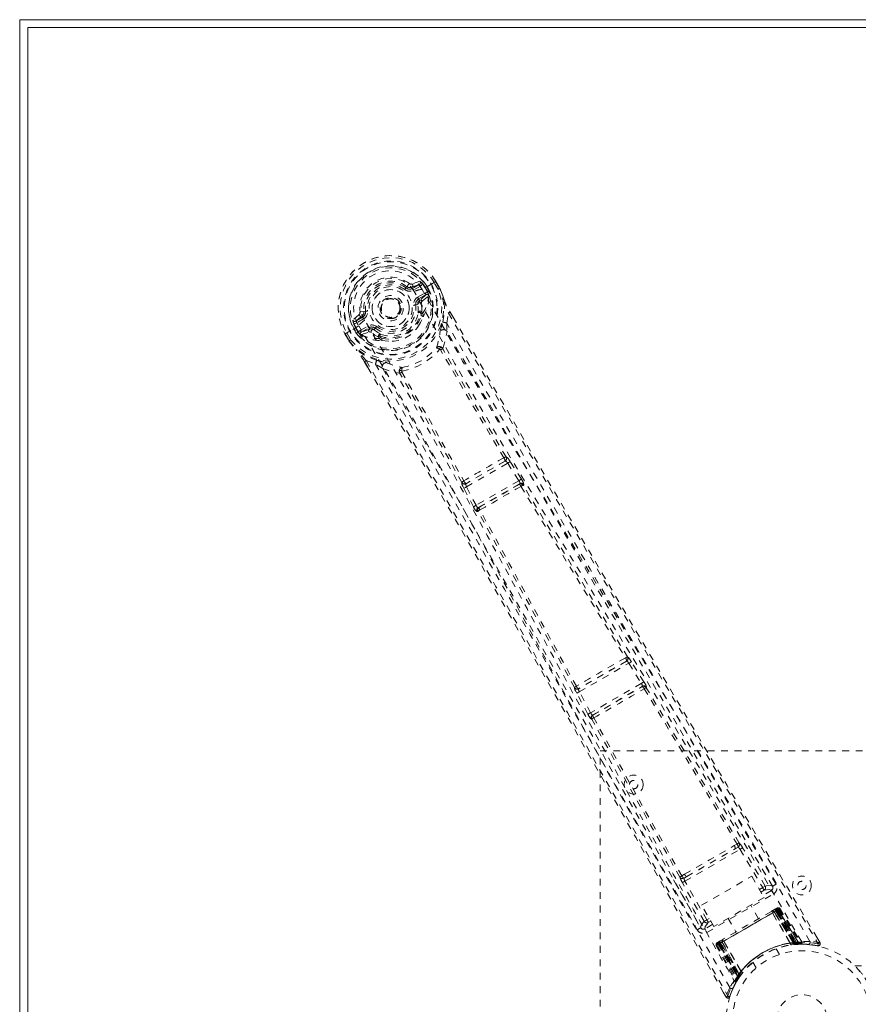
# Model space of a CAD drawing. Header units: inches. Extents: x 25.5 to 109, y 45.4 to 75.2.
# Tile 2 of 6: x 25.5 to 38, y 60.5 to 75.2. Entities that reach past the tile are written whole.
import ezdxf

# ---------------------------------------------------------------- set-up
doc = ezdxf.new("R2010")
doc.units = ezdxf.units.IN
doc.header["$MEASUREMENT"] = 0
doc.linetypes.add('SLD-Dashed', pattern=[0.075, 0.05, -0.025])
doc.linetypes.add('SLD-Solid', pattern=[0])

msp = doc.modelspace()

# ---------------------------------------------------------------- linework, layer by layer
at = {"color": 7, "linetype": 'SLD-Solid', "lineweight": 15}
for p, q in [((25.504, 45.416), (25.504, 75.166)), ((25.504, 75.166), (109.004, 75.166)), ((25.622, 75.048), (108.886, 75.048)), ((25.622, 45.534), (25.622, 75.048)), ((25.622, 75.048), (25.622, 45.534)), ((108.886, 75.048), (25.622, 75.048))]:
    msp.add_line(p, q, dxfattribs=at)
at = {"color": 7, "linetype": 'SLD-Dashed', "lineweight": 0}
for p, q in [((31.244, 71.177), (31.259, 71.196)), ((31.259, 71.196), (31.266, 71.191)), ((31.332, 71.188), (31.443, 71.229)), ((31.332, 71.188), (31.342, 71.17)), ((31.451, 71.275), (31.337, 71.236)), ((31.443, 71.229), (31.342, 71.17)), ((31.458, 71.203), (31.357, 71.144)), ((31.614, 71.23), (31.484, 71.155)), ((31.528, 71.179), (31.532, 71.182)), ((31.566, 71.111), (31.528, 71.179)), ((31.568, 71.12), (31.532, 71.182)), ((31.558, 71.197), (31.594, 71.134)), ((31.558, 71.197), (31.558, 71.197)), ((31.619, 71.233), (31.614, 71.23)), ((31.639, 71.244), (31.619, 71.233)), ((31.685, 71.271), (31.639, 71.244)), ((31.721, 71.157), (31.663, 71.257)), ((31.688, 71.273), (31.685, 71.271)), ((31.745, 71.171), (31.687, 71.273)), ((31.688, 71.273), (31.746, 71.172)), ((31.748, 71.168), (31.746, 71.172)), ((31.418, 71.039), (31.531, 71.103)), ((31.433, 71.013), (31.546, 71.077)), ((31.546, 71.077), (31.446, 70.991)), ((31.484, 71.155), (31.484, 71.155)), ((31.486, 70.98), (31.575, 71.056)), ((31.572, 71.1), (31.566, 71.111)), ((31.568, 71.12), (31.594, 71.133)), ((31.568, 71.119), (31.572, 71.1)), ((31.579, 71.071), (31.575, 71.056)), ((31.575, 71.056), (31.575, 71.056)), ((31.575, 71.056), (31.575, 71.056)), ((31.579, 71.071), (31.579, 71.076)), ((31.594, 71.134), (31.594, 71.133)), ((31.148, 70.963), (31.152, 70.955)), ((31.152, 70.955), (31.159, 70.942)), ((31.419, 70.928), (31.39, 70.924)), ((31.419, 70.942), (31.419, 70.928)), ((31.446, 70.991), (31.433, 71.013)), ((30.546, 70.779), (30.455, 70.699)), ((30.499, 70.683), (30.59, 70.759)), ((30.6, 70.742), (30.499, 70.683)), ((30.561, 70.819), (30.62, 70.827)), ((30.59, 70.759), (30.6, 70.742)), ((30.62, 70.827), (30.644, 70.83)), ((30.62, 70.818), (30.62, 70.827)), ((31.468, 70.791), (31.457, 70.81)), ((31.491, 70.798), (31.48, 70.818)), ((31.499, 70.771), (31.498, 70.75)), ((31.85, 70.655), (31.876, 70.803)), ((31.944, 70.741), (31.9, 70.818)), ((31.901, 70.819), (31.945, 70.742)), ((30.543, 70.611), (30.413, 70.536)), ((30.5, 70.585), (30.495, 70.583)), ((30.495, 70.583), (30.531, 70.521)), ((30.539, 70.518), (30.5, 70.585)), ((30.615, 70.716), (30.514, 70.657)), ((30.564, 70.545), (30.676, 70.61)), ((30.579, 70.519), (30.691, 70.584)), ((30.703, 70.563), (30.691, 70.584)), ((30.789, 70.578), (30.771, 70.554)), ((31.85, 70.655), (31.855, 70.528)), ((30.341, 70.496), (30.338, 70.494)), ((30.338, 70.494), (30.397, 70.392)), ((30.339, 70.495), (30.398, 70.393)), ((30.388, 70.522), (30.341, 70.496)), ((30.364, 70.507), (30.422, 70.407)), ((30.408, 70.533), (30.388, 70.522)), ((30.413, 70.536), (30.408, 70.533)), ((30.506, 70.506), (30.47, 70.568)), ((30.506, 70.505), (30.531, 70.521)), ((30.506, 70.505), (30.506, 70.506)), ((30.531, 70.521), (30.546, 70.507)), ((30.546, 70.507), (30.539, 70.518)), ((30.563, 70.489), (30.568, 70.487)), ((30.582, 70.483), (30.568, 70.487)), ((30.703, 70.563), (30.579, 70.519)), ((30.582, 70.483), (30.692, 70.522)), ((30.771, 70.554), (30.76, 70.561)), ((30.848, 70.427), (30.836, 70.446)), ((30.854, 70.462), (30.866, 70.443)), ((30.397, 70.392), (30.399, 70.389)), ((30.886, 70.397), (30.868, 70.406)), ((30.625, 70.083), (30.676, 69.994)), ((30.626, 70.083), (30.677, 69.995)), ((30.651, 70.096), (30.792, 70.045)), ((30.9, 69.977), (30.792, 70.045)), ((32.718, 68.601), (32.137, 68.266)), ((32.143, 68.218), (32.757, 68.572)), ((32.717, 68.601), (32.718, 68.601)), ((32.733, 68.664), (32.732, 68.664)), ((32.757, 68.572), (32.921, 68.31)), ((32.794, 68.595), (32.775, 68.623)), ((32.959, 68.334), (32.794, 68.595)), ((32.076, 68.285), (32.075, 68.284)), ((32.137, 68.266), (32.137, 68.266)), ((32.921, 68.31), (32.287, 67.944)), ((32.318, 67.91), (32.935, 68.266)), ((32.935, 68.266), (32.926, 68.256)), ((32.986, 68.241), (32.995, 68.251)), ((32.104, 68.197), (32.089, 68.227)), ((32.248, 67.923), (32.104, 68.197)), ((32.287, 67.944), (32.143, 68.218)), ((32.315, 67.854), (32.302, 67.851)), ((32.332, 67.913), (32.318, 67.91)), ((34.523, 65.627), (33.81, 65.216)), ((34.522, 65.627), (34.523, 65.627)), ((34.538, 65.69), (34.537, 65.689)), ((34.78, 65.318), (34.595, 65.618)), ((33.821, 65.17), (34.557, 65.595)), ((34.557, 65.595), (34.742, 65.295)), ((33.749, 65.234), (33.749, 65.234)), ((33.81, 65.216), (33.811, 65.216)), ((33.988, 64.859), (33.821, 65.17)), ((34.742, 65.295), (33.988, 64.859)), ((34.017, 64.824), (34.758, 65.252)), ((34.758, 65.252), (34.755, 65.247)), ((34.815, 65.232), (34.819, 65.237)), ((33.949, 64.838), (33.782, 65.149)), ((34, 64.764), (34.006, 64.765)), ((34.023, 64.825), (34.017, 64.824)), ((34.129, 56.291), (34.129, 64.291)), ((34.129, 64.291), (40.129, 64.291)), ((36.691, 62.282), (36.277, 62.983)), ((35.391, 62.355), (36.21, 62.828)), ((35.418, 62.422), (36.139, 62.838)), ((36.166, 62.907), (36.124, 62.883)), ((36.139, 62.838), (36.18, 62.861)), ((36.21, 62.828), (36.546, 62.26)), ((36.584, 62.282), (36.248, 62.85)), ((35.386, 62.457), (35.344, 62.432)), ((35.377, 62.398), (35.418, 62.422)), ((35.638, 61.998), (36.384, 62.428)), ((36.384, 62.428), (36.567, 62.111)), ((35.223, 62.374), (35.623, 61.666)), ((35.676, 61.758), (35.352, 62.333)), ((35.715, 61.78), (35.391, 62.355)), ((36.498, 62.232), (36.546, 62.26)), ((36.584, 62.282), (36.546, 62.26)), ((36.691, 62.281), (36.691, 62.282)), ((36.696, 62.272), (36.691, 62.281)), ((36.699, 62.262), (36.693, 62.279)), ((35.717, 61.593), (36.707, 62.165)), ((36.567, 62.111), (35.821, 61.681)), ((36.52, 62.193), (36.568, 62.221)), ((36.677, 62.217), (36.549, 62.143)), ((35.821, 61.681), (35.638, 61.998)), ((36.485, 61.796), (36.369, 61.997)), ((36.736, 61.941), (36.678, 61.907)), ((36.743, 61.945), (36.74, 61.943)), ((36.743, 61.945), (36.752, 61.95)), ((36.755, 61.952), (36.751, 61.949)), ((36.762, 61.955), (36.762, 61.955)), ((36.766, 61.957), (36.763, 61.956)), ((36.804, 61.946), (36.792, 61.94)), ((36.792, 61.94), (37.109, 61.432)), ((36.804, 61.946), (37.125, 61.432)), ((35.752, 61.801), (35.715, 61.78)), ((35.895, 61.422), (36.766, 61.924)), ((36.755, 61.918), (35.906, 61.428)), ((35.922, 61.437), (36.739, 61.909)), ((36.031, 61.802), (36.147, 61.601)), ((36.692, 61.883), (36.691, 61.881)), ((36.956, 61.432), (36.691, 61.881)), ((36.692, 61.883), (36.958, 61.432)), ((36.717, 61.896), (36.719, 61.897)), ((37.009, 61.429), (36.717, 61.896)), ((36.776, 61.93), (36.719, 61.897)), ((36.719, 61.897), (37.011, 61.429)), ((36.742, 61.911), (36.739, 61.909)), ((36.739, 61.909), (37.01, 61.441)), ((37.014, 61.441), (36.742, 61.911)), ((37.029, 61.443), (36.755, 61.918)), ((36.758, 61.92), (37.034, 61.443)), ((36.766, 61.924), (37.043, 61.444)), ((37.049, 61.444), (36.77, 61.927)), ((37.089, 61.429), (36.772, 61.932)), ((36.776, 61.93), (37.087, 61.432)), ((35.623, 61.666), (35.624, 61.664)), ((35.624, 61.664), (35.629, 61.656)), ((35.625, 61.662), (35.636, 61.649)), ((35.803, 61.713), (35.686, 61.645)), ((35.774, 61.762), (35.738, 61.741)), ((37.398, 61.438), (37.355, 61.51)), ((35.869, 61.407), (35.857, 61.4)), ((35.857, 61.4), (36.142, 60.865)), ((35.869, 61.44), (35.867, 61.438)), ((35.869, 61.407), (36.15, 60.879)), ((35.871, 61.441), (35.871, 61.441)), ((35.881, 61.447), (35.877, 61.445)), ((35.877, 61.445), (35.878, 61.443)), ((35.943, 61.449), (35.885, 61.416)), ((35.885, 61.42), (36.163, 60.895)), ((35.885, 61.416), (36.161, 60.897)), ((35.892, 61.453), (35.889, 61.451)), ((35.891, 61.419), (36.169, 60.937)), ((36.173, 60.941), (35.895, 61.422)), ((35.954, 61.489), (35.896, 61.456)), ((36.178, 60.949), (35.903, 61.426)), ((35.906, 61.428), (36.181, 60.953)), ((35.922, 61.437), (35.919, 61.435)), ((35.919, 61.435), (36.19, 60.966)), ((36.192, 60.969), (35.922, 61.437)), ((35.943, 61.449), (35.944, 61.45)), ((36.202, 60.962), (35.943, 61.449)), ((35.944, 61.45), (36.203, 60.963)), ((35.97, 61.465), (35.968, 61.465)), ((36.226, 61.009), (35.968, 61.465)), ((35.97, 61.465), (36.227, 61.011)), ((36.956, 61.432), (36.958, 61.432)), ((36.966, 61.407), (36.969, 61.407)), ((37.011, 61.429), (37.009, 61.429)), ((37.01, 61.441), (37.013, 61.412)), ((37.011, 61.429), (37.087, 61.432)), ((37.016, 61.413), (37.013, 61.412)), ((37.014, 61.441), (37.016, 61.413)), ((37.029, 61.443), (37.032, 61.414)), ((37.032, 61.414), (37.036, 61.415)), ((37.034, 61.443), (37.036, 61.415)), ((37.037, 61.415), (37.039, 61.415)), ((37.039, 61.415), (37.113, 61.418)), ((37.043, 61.444), (37.049, 61.444)), ((37.043, 61.444), (37.045, 61.415)), ((37.051, 61.416), (37.045, 61.415)), ((37.049, 61.444), (37.051, 61.416)), ((37.109, 61.432), (37.125, 61.432)), ((37.134, 61.418), (37.15, 61.418)), ((37.241, 61.408), (37.366, 61.393)), ((36.797, 61.266), (36.748, 61.35)), ((36.402, 61.15), (36.45, 61.066)), ((37.914, 61.096), (96.593, 61.096)), ((96.592, 61.096), (37.915, 61.096)), ((36.16, 60.868), (36.2, 60.931)), ((36.161, 60.897), (36.202, 60.962)), ((36.169, 60.937), (36.173, 60.941)), ((36.193, 60.921), (36.169, 60.937)), ((36.196, 60.925), (36.173, 60.941)), ((36.202, 60.933), (36.178, 60.949)), ((36.204, 60.936), (36.181, 60.953)), ((36.193, 60.921), (36.188, 60.912)), ((36.213, 60.949), (36.19, 60.966)), ((36.215, 60.952), (36.192, 60.969)), ((36.196, 60.925), (36.193, 60.921)), ((36.213, 60.949), (36.197, 60.925)), ((36.2, 60.931), (36.201, 60.932)), ((36.203, 60.963), (36.202, 60.962)), ((36.202, 60.933), (36.204, 60.936)), ((36.226, 61.009), (36.227, 61.011)), ((36.242, 60.987), (36.244, 60.99)), ((36.107, 60.768), (36.164, 60.874)), ((36.142, 60.865), (36.15, 60.879)), ((36.142, 60.836), (36.149, 60.85)), ((36.164, 60.906), (36.169, 60.908)), ((35.959, 60.705), (36.001, 60.631)), ((36.001, 60.631), (36.027, 60.646)), ((36.055, 60.636), (36.103, 60.757))]:
    msp.add_line(p, q, dxfattribs=at)
at = {"color": 7, "linetype": 'SLD-Dashed', "lineweight": 0, "flags": 128}
for points in [[(30.63, 70.696), (30.595, 70.766), (30.577, 70.843), (30.576, 70.923), (30.593, 71.003), (30.625, 71.078), (30.671, 71.147), (30.73, 71.207), (30.798, 71.255), (30.874, 71.291), (30.955, 71.312), (31.038, 71.317), (31.12, 71.307), (31.197, 71.281), (31.266, 71.24), (31.323, 71.186), (31.367, 71.122)], [(31.226, 71.153), (31.229, 71.157), (31.233, 71.162), (31.236, 71.166), (31.239, 71.169), (31.241, 71.172), (31.243, 71.174), (31.244, 71.176), (31.244, 71.177)], [(31.357, 71.144), (31.355, 71.149), (31.352, 71.154), (31.349, 71.159), (31.347, 71.162), (31.345, 71.166), (31.344, 71.168), (31.343, 71.17), (31.342, 71.17)], [(31.458, 71.203), (31.455, 71.208), (31.453, 71.212), (31.45, 71.217), (31.448, 71.221), (31.446, 71.224), (31.445, 71.226), (31.444, 71.228), (31.443, 71.229)], [(31.487, 71.239), (31.476, 71.218), (31.458, 71.203)], [(31.532, 71.182), (31.535, 71.183), (31.541, 71.187), (31.549, 71.191), (31.558, 71.197)], [(31.663, 71.257), (31.669, 71.261), (31.674, 71.264), (31.679, 71.267), (31.683, 71.269), (31.686, 71.271), (31.688, 71.273), (31.689, 71.273), (31.688, 71.273)], [(31.746, 71.172), (31.747, 71.172), (31.746, 71.171), (31.743, 71.17), (31.74, 71.168), (31.736, 71.166), (31.731, 71.163), (31.726, 71.16), (31.721, 71.157)], [(31.748, 71.168), (31.747, 71.168), (31.746, 71.167), (31.743, 71.166), (31.739, 71.164), (31.735, 71.163), (31.731, 71.161), (31.726, 71.159), (31.721, 71.157)], [(31.746, 71.172), (31.783, 71.083), (31.807, 71.01)], [(31.81, 71), (31.786, 71.076), (31.748, 71.168)], [(37.126, 61.453), (36.328, 62.824), (35.517, 64.186), (34.698, 65.54), (33.873, 66.887), (33.227, 67.943), (32.59, 68.998), (31.967, 70.057), (31.367, 71.122)], [(31.418, 71.039), (31.421, 71.034), (31.424, 71.029), (31.427, 71.025), (31.429, 71.021), (31.431, 71.017), (31.432, 71.015), (31.433, 71.013), (31.433, 71.013)], [(37.248, 61.459), (36.448, 62.834), (35.638, 64.201), (34.818, 65.56), (33.994, 66.912), (33.348, 67.971), (32.71, 69.029), (32.087, 70.09), (31.484, 71.154)], [(31.531, 71.103), (31.548, 71.11), (31.566, 71.111)], [(31.546, 71.077), (31.545, 71.078), (31.544, 71.08), (31.543, 71.082), (31.541, 71.085), (31.539, 71.089), (31.536, 71.094), (31.534, 71.098), (31.531, 71.103)], [(31.568, 71.12), (31.568, 71.12), (31.568, 71.119)], [(31.36, 70.921), (31.366, 70.921), (31.371, 70.922), (31.376, 70.923), (31.381, 70.923), (31.384, 70.924), (31.387, 70.924), (31.389, 70.924), (31.39, 70.924)], [(31.474, 70.947), (31.477, 70.969), (31.486, 70.98)], [(31.48, 70.818), (31.481, 70.877), (31.474, 70.947)], [(31.793, 70.669), (31.819, 70.826), (31.81, 71)], [(31.81, 71), (31.809, 71.005), (31.807, 71.01)], [(30.615, 70.716), (30.612, 70.721), (30.609, 70.725), (30.607, 70.73), (30.604, 70.734), (30.603, 70.737), (30.601, 70.739), (30.6, 70.741), (30.6, 70.742)], [(30.673, 70.834), (30.668, 70.833), (30.662, 70.832), (30.657, 70.832), (30.653, 70.831), (30.649, 70.831), (30.646, 70.83), (30.644, 70.83), (30.644, 70.83)], [(31.432, 70.613), (31.462, 70.661), (31.498, 70.75)], [(31.876, 70.803), (31.881, 70.806), (31.886, 70.809), (31.891, 70.812), (31.895, 70.815), (31.899, 70.817), (31.9, 70.818), (31.901, 70.819), (31.901, 70.819)], [(31.876, 70.803), (32.244, 70.163), (32.634, 69.488), (33.048, 68.776), (33.483, 68.028), (33.886, 67.341), (34.305, 66.625), (34.402, 66.46), (34.499, 66.295), (34.598, 66.127), (34.665, 66.012), (34.731, 65.901), (34.8, 65.784), (34.871, 65.662), (35.102, 65.271), (35.358, 64.837), (35.64, 64.358), (35.819, 64.056), (36.008, 63.735), (36.213, 63.388), (36.404, 63.065), (36.653, 62.642), (36.874, 62.267), (37.068, 61.938), (37.234, 61.657), (37.372, 61.423)], [(31.945, 70.742), (33.262, 68.467), (34.636, 66.122), (36.016, 63.779), (37.398, 61.438)], [(30.514, 70.657), (30.492, 70.65), (30.468, 70.651)], [(30.499, 70.683), (30.499, 70.683), (30.5, 70.681), (30.502, 70.679), (30.503, 70.675), (30.506, 70.672), (30.508, 70.667), (30.511, 70.662), (30.514, 70.657)], [(36.057, 60.771), (35.266, 62.152), (34.488, 63.537), (33.721, 64.926), (32.962, 66.316), (32.368, 67.405), (31.77, 68.486), (31.164, 69.557), (30.543, 70.611)], [(34.497, 63.75), (33.798, 65.021), (33.044, 66.408), (32.453, 67.495), (31.857, 68.575), (31.251, 69.644), (30.63, 70.696)], [(30.676, 70.61), (30.679, 70.605), (30.681, 70.6), (30.684, 70.596), (30.686, 70.592), (30.688, 70.589), (30.69, 70.586), (30.69, 70.585), (30.691, 70.584)], [(30.807, 70.602), (30.804, 70.597), (30.8, 70.593), (30.797, 70.589), (30.795, 70.585), (30.792, 70.582), (30.791, 70.58), (30.79, 70.578), (30.789, 70.578)], [(36.745, 62.309), (36.553, 62.633), (36.335, 63.003), (36.097, 63.407), (35.881, 63.773), (35.768, 63.965), (35.654, 64.156), (35.541, 64.348), (35.413, 64.566), (35.283, 64.785), (35.158, 64.998), (34.902, 65.432), (34.664, 65.835), (34.445, 66.207), (34.23, 66.572), (33.982, 66.994), (33.557, 67.719), (33.128, 68.451), (32.687, 69.209), (32.258, 69.948), (31.85, 70.655)], [(30.338, 70.494), (30.338, 70.493), (30.339, 70.494), (30.341, 70.495), (30.344, 70.497), (30.348, 70.499), (30.353, 70.501), (30.358, 70.504), (30.364, 70.507)], [(30.531, 70.521), (30.531, 70.521), (30.531, 70.521)], [(30.539, 70.518), (30.549, 70.534), (30.564, 70.545)], [(30.564, 70.545), (30.566, 70.54), (30.569, 70.535), (30.572, 70.531), (30.574, 70.527), (30.576, 70.524), (30.577, 70.521), (30.578, 70.52), (30.579, 70.519)], [(30.727, 70.516), (30.707, 70.525), (30.692, 70.522)], [(30.836, 70.446), (30.784, 70.475), (30.727, 70.516)], [(30.771, 70.554), (30.824, 70.515), (30.873, 70.488)], [(31.75, 70.524), (31.751, 70.532), (31.755, 70.545)], [(31.79, 70.278), (31.831, 70.401), (31.855, 70.528)], [(36.693, 62.279), (35.072, 65.025), (33.456, 67.773), (31.855, 70.528)], [(30.422, 70.407), (30.417, 70.404), (30.412, 70.401), (30.407, 70.398), (30.403, 70.396), (30.4, 70.394), (30.397, 70.393), (30.396, 70.392), (30.397, 70.392)], [(30.397, 70.392), (30.455, 70.317), (30.507, 70.259)], [(30.399, 70.389), (30.4, 70.389), (30.401, 70.391), (30.404, 70.393), (30.406, 70.395), (30.41, 70.398), (30.414, 70.401), (30.418, 70.404), (30.422, 70.407)], [(30.399, 70.389), (30.453, 70.318), (30.514, 70.251)], [(30.886, 70.397), (30.981, 70.383), (31.038, 70.385)], [(31.79, 70.278), (31.783, 70.286), (31.774, 70.291), (31.766, 70.294), (31.758, 70.293), (31.751, 70.288), (31.746, 70.281), (31.743, 70.272), (31.744, 70.262)], [(30.507, 70.259), (30.51, 70.255), (30.514, 70.251)], [(30.809, 70.1), (30.66, 70.157), (30.514, 70.251)], [(31.758, 70.257), (31.756, 70.259), (31.755, 70.26), (31.751, 70.262), (31.744, 70.262)], [(32.699, 68.65), (32.223, 69.453), (31.758, 70.257)], [(32.732, 68.664), (32.257, 69.466), (31.792, 70.269)], [(30.625, 70.083), (30.625, 70.082), (30.625, 70.082), (30.628, 70.083), (30.631, 70.085), (30.636, 70.087), (30.641, 70.09), (30.646, 70.093), (30.651, 70.096)], [(30.651, 70.096), (31.059, 69.392), (31.483, 68.657), (31.923, 67.89), (32.321, 67.193), (32.577, 66.744), (32.845, 66.273), (33.125, 65.78), (33.402, 65.29), (33.643, 64.865), (33.961, 64.302), (34.3, 63.703), (34.659, 63.068), (34.991, 62.479), (36.027, 60.646)], [(30.676, 69.994), (31.982, 67.727), (33.325, 65.366), (34.664, 62.997), (36.001, 60.631)], [(30.792, 70.045), (31.162, 69.403), (31.547, 68.734), (31.946, 68.037), (32.326, 67.372), (32.709, 66.698), (33.092, 66.023), (33.465, 65.365), (33.822, 64.734), (34.154, 64.146), (34.526, 63.487), (34.875, 62.869), (35.217, 62.262), (35.573, 61.633)], [(30.935, 70.072), (30.948, 70.069), (30.956, 70.066)], [(30.9, 69.977), (31.021, 69.934), (31.149, 69.908)], [(30.9, 69.977), (32.485, 67.213), (34.057, 64.439), (35.625, 61.662)], [(31.186, 69.94), (31.177, 69.945), (31.168, 69.948), (31.159, 69.947), (31.152, 69.943), (31.147, 69.936), (31.145, 69.928), (31.146, 69.918), (31.149, 69.908)], [(32.076, 68.285), (31.619, 69.097), (31.155, 69.902)], [(31.186, 69.94), (31.182, 69.933), (31.182, 69.929), (31.182, 69.927), (31.183, 69.926)], [(31.183, 69.926), (31.647, 69.12), (32.104, 68.307)], [(32.757, 68.572), (32.763, 68.576), (32.77, 68.58), (32.776, 68.584), (32.781, 68.587), (32.786, 68.59), (32.79, 68.593), (32.792, 68.594), (32.794, 68.595)], [(32.143, 68.218), (32.14, 68.225), (32.137, 68.234), (32.133, 68.248), (32.133, 68.259), (32.135, 68.263), (32.136, 68.265), (32.137, 68.266)], [(32.921, 68.31), (32.928, 68.314), (32.935, 68.319), (32.941, 68.322), (32.946, 68.326), (32.951, 68.329), (32.955, 68.331), (32.957, 68.333), (32.959, 68.334)], [(32.921, 68.31), (32.926, 68.303), (32.93, 68.296), (32.936, 68.283), (32.937, 68.272), (32.935, 68.266)], [(34.537, 65.689), (33.76, 66.967), (32.986, 68.241)], [(32.104, 68.197), (32.108, 68.199), (32.118, 68.204), (32.13, 68.211), (32.143, 68.218)], [(32.953, 68.227), (33.727, 66.952), (34.507, 65.675)], [(32.248, 67.923), (32.25, 67.924), (32.252, 67.926), (32.256, 67.928), (32.261, 67.93), (32.267, 67.933), (32.273, 67.937), (32.28, 67.94), (32.287, 67.944)], [(32.318, 67.91), (32.312, 67.911), (32.304, 67.918), (32.295, 67.929), (32.291, 67.937), (32.287, 67.944)], [(33.749, 65.234), (33.032, 66.547), (32.315, 67.854)], [(33.777, 65.253), (33.06, 66.567), (32.343, 67.875)], [(34.557, 65.595), (34.563, 65.599), (34.57, 65.603), (34.576, 65.607), (34.582, 65.61), (34.587, 65.613), (34.59, 65.616), (34.593, 65.617), (34.595, 65.618)], [(34.595, 65.618), (34.576, 65.646), (34.575, 65.648)], [(34.742, 65.295), (34.749, 65.299), (34.756, 65.303), (34.762, 65.307), (34.768, 65.31), (34.772, 65.313), (34.776, 65.316), (34.779, 65.317), (34.78, 65.318)], [(33.763, 65.219), (33.76, 65.22), (33.749, 65.234)], [(33.782, 65.149), (33.767, 65.179), (33.766, 65.181)], [(33.782, 65.149), (33.783, 65.15), (33.786, 65.151), (33.79, 65.153), (33.795, 65.156), (33.801, 65.159), (33.807, 65.163), (33.814, 65.166), (33.821, 65.17)], [(34.785, 65.217), (35.479, 64.065), (36.166, 62.907)], [(36.196, 62.922), (35.508, 64.08), (34.815, 65.232)], [(33.949, 64.838), (33.95, 64.839), (33.953, 64.841), (33.957, 64.843), (33.962, 64.845), (33.968, 64.848), (33.974, 64.852), (33.981, 64.856), (33.988, 64.859)], [(35.316, 62.415), (34.657, 63.588), (34.006, 64.765)], [(35.344, 62.432), (34.685, 63.607), (34.035, 64.784)], [(35.386, 62.457), (35.569, 62.563), (35.755, 62.67), (35.941, 62.777), (36.124, 62.883)], [(35.418, 62.422), (35.595, 62.524), (35.773, 62.627), (35.957, 62.733), (36.139, 62.838)], [(36.21, 62.828), (36.223, 62.836), (36.235, 62.843), (36.244, 62.848), (36.248, 62.85)], [(35.377, 62.398), (35.36, 62.393), (35.347, 62.394)], [(35.352, 62.333), (35.356, 62.335), (35.365, 62.34), (35.378, 62.348), (35.391, 62.355)], [(36.568, 62.221), (36.568, 62.222), (36.566, 62.224), (36.564, 62.228), (36.561, 62.233), (36.558, 62.238), (36.554, 62.245), (36.55, 62.252), (36.546, 62.26)], [(36.568, 62.221), (36.642, 62.23), (36.677, 62.217)], [(36.693, 62.279), (36.658, 62.292), (36.584, 62.282)], [(36.707, 62.165), (36.695, 62.185), (36.686, 62.201), (36.679, 62.213), (36.677, 62.217)], [(36.737, 61.941), (36.736, 61.94), (36.735, 61.94)], [(36.75, 61.949), (36.75, 61.949), (36.749, 61.948), (36.747, 61.946), (36.744, 61.943)], [(36.792, 61.94), (36.789, 61.938), (36.782, 61.934), (36.771, 61.927), (36.758, 61.92)], [(36.77, 61.927), (36.783, 61.934), (36.794, 61.941), (36.801, 61.945), (36.804, 61.946)], [(36.676, 61.906), (36.498, 61.803), (36.316, 61.698), (36.135, 61.593), (35.956, 61.49)], [(36.691, 61.881), (36.512, 61.778), (36.331, 61.673), (36.149, 61.568), (35.97, 61.465)], [(36.692, 61.883), (36.698, 61.903), (36.699, 61.908)], [(36.717, 61.896), (36.71, 61.903), (36.699, 61.908)], [(36.742, 61.911), (36.749, 61.915), (36.756, 61.919), (36.762, 61.922), (36.767, 61.925), (36.771, 61.928), (36.774, 61.929), (36.776, 61.93), (36.776, 61.93)], [(36.777, 61.93), (36.772, 61.936), (36.77, 61.937)], [(35.676, 61.758), (35.631, 61.699), (35.625, 61.666)], [(35.676, 61.758), (35.68, 61.76), (35.689, 61.765), (35.701, 61.772), (35.715, 61.78)], [(35.686, 61.645), (35.692, 61.682), (35.738, 61.741)], [(35.686, 61.645), (35.689, 61.641), (35.696, 61.63), (35.705, 61.613), (35.717, 61.593)], [(35.738, 61.741), (35.737, 61.742), (35.736, 61.744), (35.734, 61.748), (35.731, 61.753), (35.727, 61.759), (35.724, 61.765), (35.719, 61.773), (35.715, 61.78)], [(35.857, 61.4), (35.86, 61.401), (35.867, 61.405), (35.878, 61.412), (35.891, 61.419)], [(35.903, 61.426), (35.89, 61.419), (35.879, 61.413), (35.872, 61.408), (35.869, 61.407)], [(35.889, 61.451), (35.886, 61.45), (35.883, 61.448), (35.881, 61.447), (35.88, 61.447)], [(35.89, 61.45), (35.886, 61.449), (35.883, 61.448), (35.882, 61.448), (35.882, 61.448)], [(35.885, 61.416), (35.885, 61.416), (35.887, 61.417), (35.89, 61.419), (35.894, 61.421), (35.899, 61.424), (35.905, 61.428), (35.912, 61.431), (35.919, 61.435)], [(35.943, 61.471), (35.942, 61.46), (35.944, 61.45)], [(35.968, 61.465), (35.948, 61.47), (35.943, 61.471)], [(36.975, 61.406), (37.16, 61.418), (37.203, 61.413)], [(37.094, 61.418), (37.087, 61.418), (37.051, 61.416)], [(37.093, 61.426), (37.089, 61.431), (37.088, 61.433)], [(37.139, 61.42), (37.128, 61.427), (37.117, 61.436)], [(37.128, 61.427), (37.124, 61.432), (37.123, 61.433)], [(37.366, 61.396), (37.374, 61.396), (37.382, 61.398), (37.39, 61.402), (37.396, 61.407), (37.4, 61.414), (37.402, 61.421), (37.402, 61.428), (37.399, 61.435)], [(37.372, 61.422), (37.37, 61.411), (37.368, 61.402), (37.366, 61.395), (37.366, 61.393)], [(37.398, 61.438), (37.397, 61.438), (37.396, 61.437), (37.391, 61.433), (37.382, 61.428), (37.377, 61.426), (37.372, 61.422)], [(36.003, 60.633), (36.009, 60.627), (36.015, 60.622), (36.023, 60.619), (36.031, 60.618), (36.039, 60.619), (36.045, 60.622), (36.051, 60.627), (36.054, 60.634)]]:
    msp.add_lwpolyline(points, dxfattribs=at)
at = {"color": 7, "linetype": 'SLD-Dashed', "lineweight": 0}
for centre, radius in [((31.017, 70.877), 0.7), ((31.017, 70.877), 0.69), ((31.017, 70.877), 0.623), ((31.017, 70.877), 0.32), ((31.017, 70.877), 0.275), ((31.017, 70.877), 0.188), ((31.017, 70.877), 0.157), ((31.017, 70.877), 0.142), ((31.017, 70.877), 0.14), ((31.017, 70.877), 0.138), ((34.629, 63.791), 0.141), ((34.629, 63.791), 0.0625), ((37.129, 62.291), 0.14), ((37.129, 62.291), 0.0625), ((37.129, 60.291), 1.125), ((37.129, 60.291), 1.03), ((37.129, 60.291), 0.375)]:
    msp.add_circle(centre, radius, dxfattribs=at)
for centre, radius, start, end in [((31.017, 70.877), 0.78, 30.5288, 209.4712), ((31.017, 70.877), 0.78, 30, 209.4852), ((31.017, 70.877), 0.75, 30.4562, 209.5438), ((31.017, 70.877), 0.629, 30.5444, 209.4557), ((31.017, 70.877), 0.599, 30.5443, 209.4557), ((31.01, 70.888), 0.543, 29.3659, 210.6341), ((31.017, 70.877), 0.459, 52.774, 187.226), ((31.017, 70.877), 0.787, 218.3239, 21.6761), ((31.017, 70.877), 0.4, 52.774, 187.226), ((31.017, 70.877), 0.376, 52.774, 187.226), ((31.017, 70.877), 0.346, 52.774, 187.2261), ((31.298, 71.247), 0.089, 232.774, 300), ((30.156, 72.071), 1.407, 321.5672, 323.9828), ((31.302, 71.253), 0.0714, 240.3148, 295.2472), ((31.322, 71.279), 0.0455, 232.5334, 288.6421), ((31.316, 71.214), 0.0301, 301.457, 47.6178), ((31.429, 71.255), 0.0299, 298.049, 42.1081), ((31.324, 71.114), 0.206, 37.6589, 51.659), ((31.017, 70.877), 0.593, 30.5524, 37.6091), ((31.017, 70.877), 0.758, 218.3238, 21.6762), ((31.017, 70.877), 0.632, 216.0642, 23.9357), ((31.017, 70.877), 0.602, 216.2697, 23.7303), ((31.017, 70.877), 0.275, 0.0002, 179.9998), ((31.298, 71.247), 0.119, 232.7743, 300.0001), ((31.478, 70.936), 0.119, 119.9995, 187.2256), ((31.491, 70.905), 0.249, 91.7061, 119.8615), ((31.136, 71.057), 0.44, 323.9349, 359.9017), ((31.09, 71.024), 0.491, 326.1266, 5.5131), ((31.561, 71.051), 0.0305, 53.8289, 120.9587), ((31.466, 71.057), 0.115, 9.6993, 22.2749), ((31.017, 70.877), 0.275, 180.0001, 359.9999), ((31.017, 70.877), 0.376, 232.774, 7.226), ((31.017, 70.877), 0.346, 232.774, 7.2261), ((31.478, 70.936), 0.089, 120, 187.226), ((31.476, 70.943), 0.0565, 121.9567, 181.5679), ((31.45, 70.927), 0.031, 40.1663, 178.1949), ((30.962, 70.841), 0.465, 355.8373, 10.796), ((31.46, 70.965), 0.0299, 30.9976, 118.9506), ((32.927, 71.444), 1.202, 201.1862, 211.3433), ((35.33, 72.06), 3.675, 196.7613, 199.9891), ((30.516, 70.813), 0.0455, 311.3429, 7.4818), ((30.575, 70.786), 0.0301, 192.3461, 298.5785), ((30.549, 70.818), 0.0715, 304.7887, 359.7496), ((30.555, 70.819), 0.089, 300, 7.226), ((30.555, 70.819), 0.119, 300.0013, 7.2238), ((31.011, 70.887), 0.453, 249.7484, 350.2508), ((31.02, 70.872), 0.411, 249.0117, 350.9883), ((30.998, 70.91), 0.494, 256.9719, 343.0282), ((31.017, 70.877), 0.157, 275.1542, 320.0596), ((31.455, 70.8), 0.0305, 35.6314, 166.067), ((31.445, 70.775), 0.0371, 70.1668, 120.729), ((31.484, 70.767), 0.0504, 94.2206, 121.7544), ((31.495, 70.748), 0.0506, 94.3185, 121.7525), ((31.439, 70.775), 0.0326, 342.181, 28.3496), ((31.465, 70.725), 0.0404, 37.3041, 82.7767), ((31.455, 70.773), 0.0444, 357.4037, 34.9867), ((30.483, 70.709), 0.0299, 197.8927, 301.9518), ((30.658, 70.729), 0.206, 188.3388, 202.3418), ((31.017, 70.877), 0.593, 202.3909, 209.4476), ((30.045, 71.35), 0.89, 298.5032, 300.412), ((30.75, 70.486), 0.242, 119.7354, 148.8259), ((30.735, 70.507), 0.119, 52.7735, 120), ((30.735, 70.507), 0.089, 52.774, 120), ((31.026, 70.861), 0.476, 271.4729, 328.5261), ((29.672, 71.26), 2.202, 341.0566, 344.4326), ((31.673, 70.036), 0.644, 74.0895, 79.2595), ((30.614, 70.556), 0.0844, 215.4052, 232.6137), ((30.593, 70.492), 0.0306, 119.0495, 186.1613), ((30.855, 70.893), 0.497, 234.814, 273.6305), ((30.801, 70.863), 0.439, 240.0688, 276.0867), ((30.719, 70.537), 0.0299, 121.0484, 209.0033), ((30.73, 70.512), 0.0567, 58.2275, 117.9804), ((30.757, 70.527), 0.031, 61.5947, 200.0498), ((30.864, 70.459), 0.0305, 73.9313, 204.3717), ((30.878, 70.418), 0.0505, 118.2686, 145.7533), ((30.89, 70.398), 0.0506, 118.242, 145.6866), ((30.891, 70.456), 0.0371, 119.2747, 169.834), ((30.893, 70.46), 0.0326, 211.6485, 257.8226), ((30.866, 70.602), 0.888, 339.1311, 354.9699), ((31.803, 70.496), 0.0608, 32.3815, 151.9716), ((30.422, 70.407), 0.03, 210.2178, 215.2738), ((30.888, 70.446), 0.0444, 205.0138, 242.6923), ((30.924, 70.413), 0.0404, 157.237, 202.6769), ((31.046, 70.826), 0.844, 279.7729, 320.2273), ((31.739, 70.244), 0.0608, 33.6667, 136.5439), ((31.686, 70.208), 0.0786, 43.3238, 83.7387), ((29.57, 69.506), 1.201, 28.6557, 38.8149), ((27.836, 67.733), 3.676, 40.0106, 43.238), ((31.01, 70.889), 0.965, 280.5262, 319.4746), ((31.8, 70.19), 0.0794, 96.051, 122.512), ((31.804, 70.277), 0.0143, 177.5556, 213.3396), ((31.415, 69.888), 0.642, 160.7339, 165.9184), ((31.358, 72.234), 2.204, 255.5682, 258.9419), ((30.953, 70.005), 0.0608, 88.0306, 207.6178), ((31.33, 70.87), 0.887, 245.0291, 260.8697), ((31.204, 69.935), 0.0608, 103.4575, 206.3324), ((31.261, 69.962), 0.0786, 156.2591, 196.6754), ((31.142, 69.895), 0.0143, 26.6595, 62.432), ((31.219, 69.855), 0.0795, 117.4956, 143.9434), ((48.77, 40.128), 32.739, 119.3992, 120.6007), ((49.114, 39.531), 33.376, 119.4252, 120.5749), ((32.748, 68.577), 0.088, 100.2486, 123.952), ((32.63, 68.596), 0.0873, 3.1924, 38.1879), ((32.694, 68.64), 0.0451, 301.0487, 32.1508), ((32.695, 68.64), 0.0451, 301.0455, 32.1398), ((32.705, 68.544), 0.0587, 27.8284, 76.6393), ((32.692, 68.58), 0.0933, 27.5367, 64.1315), ((32.115, 68.305), 0.0451, 207.8585, 298.9571), ((32.168, 68.277), 0.0933, 175.8695, 212.4657), ((32.143, 68.227), 0.0889, 116.1825, 139.6205), ((32.115, 68.306), 0.0451, 207.8504, 298.9532), ((32.185, 68.339), 0.0873, 201.8103, 236.8098), ((16.186, 96.565), 32.888, 299.4019, 300.598), ((32.948, 68.217), 0.0451, 32.6014, 119.1034), ((32.897, 68.203), 0.0612, 23.9359, 61.5372), ((32.957, 68.227), 0.0451, 32.4879, 119.1372), ((33.004, 68.151), 0.092, 101.4665, 123.9897), ((32.832, 68.229), 0.165, 7.629, 39.41), ((14.145, 100.1), 37.009, 299.455, 300.5448), ((32.402, 67.981), 0.165, 200.5944, 232.3668), ((32.342, 67.872), 0.0451, 120.8625, 207.511), ((32.355, 67.874), 0.0451, 120.891, 207.4035), ((32.383, 67.793), 0.0918, 116.0197, 138.552), ((32.392, 67.911), 0.0607, 178.2947, 216.2268), ((50.925, 36.395), 33.569, 119.2813, 120.7188), ((50.842, 36.539), 33.353, 119.2945, 120.7055), ((34.575, 65.572), 0.123, 107.6582, 123.66), ((34.452, 65.631), 0.0697, 356.9279, 39.0907), ((34.499, 65.666), 0.0451, 300.6347, 31.6278), ((34.5, 65.666), 0.0451, 300.6317, 31.6303), ((34.5, 65.569), 0.0626, 24.4765, 68.4586), ((34.471, 65.593), 0.118, 27.9919, 55.3621), ((34.604, 65.185), 0.222, 13.6385, 37.1197), ((33.833, 65.142), 0.125, 116.4399, 132.2413), ((33.788, 65.255), 0.0451, 208.3731, 299.3677), ((33.866, 65.243), 0.118, 184.6392, 212.0191), ((33.789, 65.254), 0.0433, 232.7763, 300.2202), ((33.842, 65.278), 0.0697, 200.9123, 243.0677), ((33.872, 65.207), 0.0626, 171.547, 215.5136), ((17.875, 93.639), 33.03, 299.2676, 300.7324), ((16.341, 96.296), 36.14, 299.3136, 300.6864), ((34.698, 65.254), 0.0601, 358.5936, 43.1019), ((34.777, 65.208), 0.0451, 31.9694, 119.4229), ((34.732, 65.195), 0.057, 22.6105, 66.4831), ((34.781, 65.213), 0.0451, 31.9405, 119.4437), ((34.859, 65.103), 0.136, 108.862, 123.283), ((34.153, 64.924), 0.222, 202.8805, 226.3613), ((34.046, 64.877), 0.0601, 196.897, 241.402), ((34.04, 64.785), 0.0451, 120.5592, 208.0585), ((34.046, 64.786), 0.0451, 120.5783, 208.0299), ((34.096, 64.662), 0.136, 116.7459, 131.1058), ((34.08, 64.818), 0.0567, 173.385, 217.5162), ((170.299, 138.644), 155.084, 208.89692, 210.0972), ((36.073, 62.842), 0.0652, 356.4256, 39.4458), ((36.301, 62.687), 0.258, 114.2185, 121.5616), ((36.105, 62.864), 0.075, 358.0101, 34.8035), ((36.156, 62.9), 0.0456, 301.9289, 28.9977), ((36.139, 62.796), 0.0772, 24.5322, 58.3888), ((35.991, 62.718), 0.289, 27.3511, 45.0221), ((35.467, 62.205), 0.258, 118.4462, 125.774), ((35.35, 62.432), 0.0384, 207.0802, 265.3625), ((35.596, 62.489), 0.289, 194.9824, 212.6475), ((35.413, 62.464), 0.0756, 205.3467, 241.8399), ((35.454, 62.4), 0.0773, 181.6231, 215.4588), ((35.447, 62.48), 0.0652, 200.5402, 243.5499), ((36.545, 62.259), 0.0451, 300.4268, 30.3558), ((36.654, 62.256), 0.045, 300.0243, 7.9833), ((35.264, 64.79), 2.889, 299.6462, 300.836), ((36.654, 62.256), 0.105, 299.9137, 30.639), ((36.751, 61.915), 0.03, 31.9301, 119.9375), ((36.387, 61.714), 0.421, 29.037, 32.9768), ((36.39, 61.716), 0.421, 29.0372, 32.9763), ((36.767, 61.922), 0.0315, 87.9463, 120.6855), ((36.407, 61.726), 0.41, 29.0055, 33.0539), ((36.683, 62.037), 0.113, 310.0838, 314.0029), ((36.052, 61.516), 0.827, 29.7756, 31.631), ((36.778, 61.93), 0.03, 31.994, 119.9961), ((36.767, 61.924), 0.03, 31.9858, 96.5576), ((36.778, 61.929), 0.0305, 32.3682, 99.367), ((36.689, 61.883), 0.0265, 68.3657, 119.3854), ((36.693, 61.881), 0.0299, 31.7989, 119.8122), ((36.349, 61.692), 0.446, 29.0998, 32.8188), ((36.357, 61.697), 0.441, 29.0762, 32.8424), ((34.181, 64.127), 2.857, 299.1578, 300.3612), ((35.664, 61.684), 0.045, 232.0123, 299.9777), ((35.715, 61.78), 0.0451, 209.6171, 299.5741), ((35.664, 61.684), 0.105, 209.3638, 300.0832), ((35.884, 61.414), 0.03, 120.0067, 208.0018), ((35.885, 61.414), 0.0305, 140.7226, 207.6356), ((35.896, 61.421), 0.03, 143.4957, 208.0153), ((35.897, 61.42), 0.0315, 119.3191, 152.3614), ((35.838, 61.555), 0.119, 285.9013, 289.56), ((35.911, 61.43), 0.03, 120.0637, 208.0697), ((36.248, 61.633), 0.411, 206.9441, 210.9841), ((35.918, 61.428), 0.0353, 111.8135, 200.6776), ((36.641, 61.856), 0.854, 208.4253, 210.2204), ((36.269, 61.646), 0.423, 207.041, 210.963), ((36.3, 61.664), 0.444, 207.1718, 210.9082), ((36.301, 61.664), 0.442, 207.1674, 210.923), ((35.969, 61.463), 0.0299, 120.1876, 208.2058), ((35.97, 61.467), 0.0266, 120.7865, 171.4574), ((37.129, 60.291), 1.158, 77.8714, 162.1368), ((37.145, 60.263), 1.19, 90.8801, 149.12), ((37.129, 60.291), 1.128, 90.4734, 149.5266), ((37.128, 60.292), 1.155, 94.2141, 145.7859), ((37.128, 60.292), 1.155, 94.9104, 145.0897), ((37.128, 60.292), 1.155, 95.8864, 144.1136), ((37.11, 60.323), 1.12, 97.9255, 142.0744), ((36.99, 61.431), 0.0345, 178.9534, 225.1675), ((36.989, 61.431), 0.0311, 178.3397, 229.6283), ((36.942, 60.7), 0.732, 84.755, 88.7682), ((37.035, 61.444), 0.0297, 211.4795, 274.5514), ((37.036, 61.444), 0.0297, 211.4757, 274.476), ((36.951, 60.631), 0.813, 80.3667, 85.6159), ((37.129, 60.291), 1.127, 90.7805, 95.7093), ((36.956, 60.638), 0.809, 79.0854, 84.46), ((36.955, 60.612), 0.837, 78.2592, 83.5258), ((37.13, 60.267), 1.154, 89.9245, 93.9569), ((37.128, 60.455), 0.963, 89.6257, 92.5175), ((37.113, 61.448), 0.0299, 211.8057, 270.7486), ((37.113, 61.448), 0.03, 226.8729, 271.2451), ((37.134, 61.448), 0.0299, 211.9049, 269.6999), ((37.149, 61.489), 0.0707, 241.4571, 268.8929), ((37.085, 61.443), 0.0429, 324.1631, 12.9951), ((37.129, 60.291), 1.127, 85.3425, 90.4734), ((37.15, 61.448), 0.03, 211.9855, 268.9219), ((37.258, 60.094), 1.365, 90.4174, 95.5484), ((37.129, 60.299), 1.12, 88.9241, 89.81), ((37.222, 61.445), 0.03, 265.9261, 29.7371), ((37.13, 60.298), 1.12, 77.896, 85.3624), ((37.151, 60.264), 1.2, 78.1038, 85.3372), ((37.372, 61.422), 0.03, 257.8458, 30.5327), ((37.154, 60.313), 1.092, 36.7349, 45.7604), ((36.942, 60.6), 0.843, 156.4916, 161.724), ((36.081, 61.003), 0.137, 299.4076, 323.5139), ((36.911, 60.616), 0.805, 155.5275, 160.9255), ((36.917, 60.617), 0.807, 154.3658, 159.6507), ((36.118, 61.003), 0.109, 301.2459, 330.4804), ((36.176, 60.948), 0.0297, 325.5269, 28.5208), ((36.177, 60.949), 0.0297, 325.4577, 28.5187), ((36.906, 60.447), 0.856, 143.5428, 145.4968), ((36.868, 60.657), 0.732, 151.2375, 155.2461), ((36.211, 60.981), 0.031, 10.2246, 61.6911), ((36.21, 60.981), 0.0345, 14.8446, 61.0394), ((37.147, 60.256), 1.206, 154.6799, 161.873), ((37.122, 60.294), 1.12, 154.6373, 162.102), ((37.234, 60.081), 1.365, 144.4502, 149.5827), ((36.083, 60.787), 0.03, 210.2603, 334.0764), ((37.128, 60.291), 1.127, 149.5264, 154.6593), ((36.153, 60.905), 0.0429, 227.0145, 275.8227), ((36.116, 60.851), 0.03, 331.0823, 28.0148), ((36.123, 60.865), 0.0299, 330.3037, 28.098), ((36.876, 60.436), 0.836, 148.7934, 150.351), ((36.134, 60.883), 0.0299, 329.2524, 28.1964), ((36.027, 60.646), 0.03, 209.4693, 342.1526), ((36.06, 60.7), 0.0638, 238.615, 265.7914)]:
    msp.add_arc(centre, radius, start, end, dxfattribs=at)

doc.saveas('drawing.dxf')
